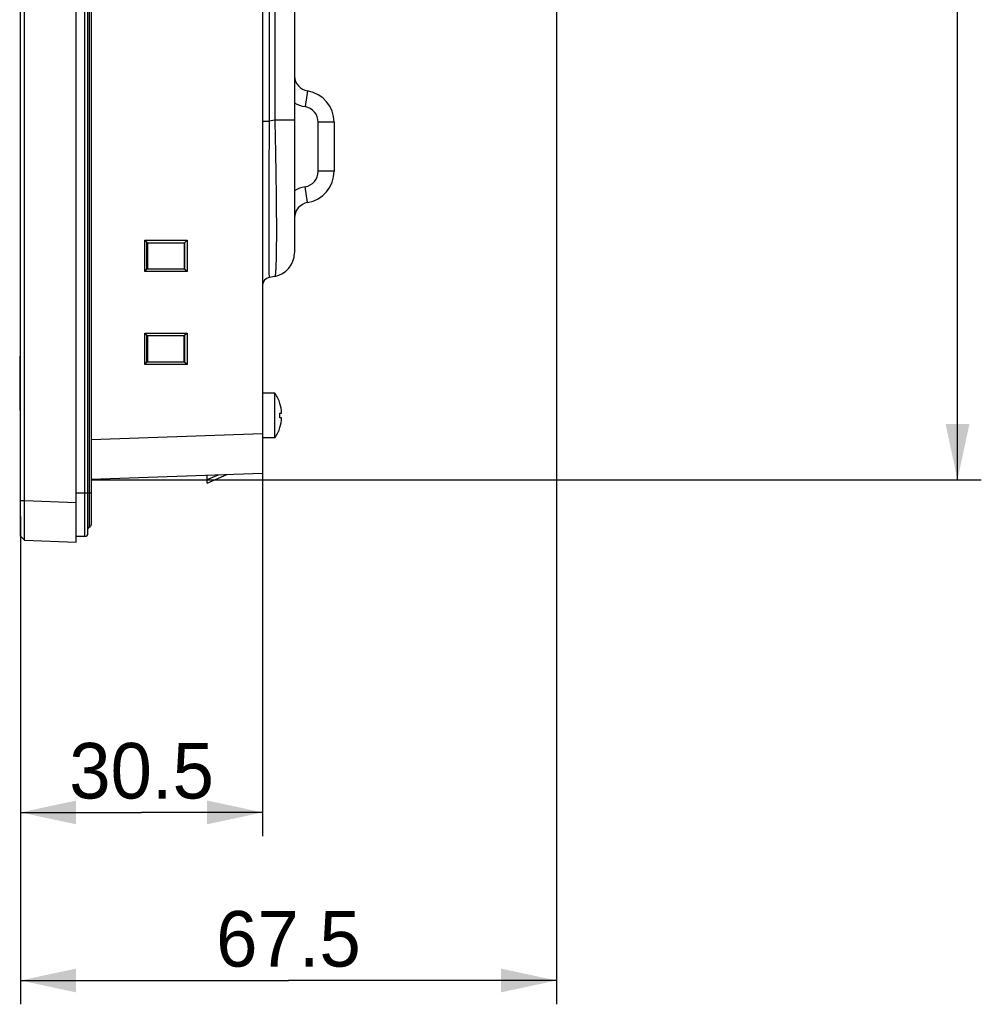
# Model space of a CAD drawing. Header units: millimetres. Extents: x 0 to 1682, y 0 to 1188.
# Tile 16 of 35: x 923 to 1044, y 430 to 554. Entities that reach past the tile are written whole.
import ezdxf

# ---------------------------------------------------------------- set-up
doc = ezdxf.new("R2010")
doc.units = ezdxf.units.MM
doc.header["$LTSCALE"] = 92.51
doc.layers.get('0').update_dxf_attribs({"linetype": 'CONTINUOUS'})
for name, color, linetype in [('2D-TOPRC1500_00-DIM', 7, 'CONTINUOUS'), ('FR_HOST_COVER-LOCK-SHAPE', 7, 'CONTINUOUS'), ('FRONT_CASE-RC15_B-SHAPE', 7, 'CONTINUOUS'), ('GASKET-TOPRC15-SHAPE', 7, 'CONTINUOUS'), ('ISO7045-M3X5-4_8-SHAPE', 7, 'CONTINUOUS'), ('REAR_CASE-RC15W-SHAPE', 7, 'CONTINUOUS')]:
    doc.layers.add(name, color=color, linetype=linetype)
doc.styles.get("Standard").update_dxf_attribs({"font": 'GOTHIC.TTF'})
doc.dimstyles.new('DIMSTYLE_3', dxfattribs={"dimtxt": 7, "dimasz": 7, "dimexe": 1.5, "dimexo": 1, "dimgap": 0.875, "dimtad": 1, "dimdec": 5, "dimdsep": 46, "dimtxsty": 'Standard', "dimblk": '_FILLED', "dimblk1": '_FILLED', "dimblk2": '_FILLED', "dimcen": 0.09, "dimadec": 5, "dimazin": 2, "dimtp": 0.3, "dimtm": 0.3, "dimtfac": 1, "dimtdec": 5, "dimtofl": 0, "dimtmove": 0, "dimatfit": 3, "dimldrblk": '_FILLED', "dimfxl": 1, "dimtolj": 1, "dimarcsym": 0})
doc.dimstyles.new('DIMSTYLE_4', dxfattribs={"dimtxt": 7, "dimasz": 7, "dimexe": 1.5, "dimexo": 1, "dimgap": 0.875, "dimtad": 1, "dimdec": 1, "dimdsep": 46, "dimtxsty": 'Standard', "dimblk": '_FILLED', "dimblk1": '_FILLED', "dimblk2": '_FILLED', "dimcen": 0.09, "dimadec": 5, "dimazin": 2, "dimtp": 0.5, "dimtm": 0.5, "dimtfac": 1, "dimtdec": 1, "dimtofl": 0, "dimtmove": 0, "dimatfit": 3, "dimldrblk": '_FILLED', "dimfxl": 1, "dimtolj": 1, "dimarcsym": 0})

# ---------------------------------------------------------------- blocks, each defined once
blk = doc.blocks.new('_FILLED')
at = {"color": 0, "linetype": 'ByBlock'}
blk.add_solid([(0, 0), (-1, 0.214), (-1, -0.214)], dxfattribs=at)
blk = doc.blocks.new('*D3')
at = {"layer": '2D-TOPRC1500_00-DIM', "color": 2, "linetype": 'Continuous'}
for p, q in [((953.2, 500.32), (953.2, 451.59)), ((922.7, 491.86), (922.7, 451.59)), ((922.7, 454.59), (937.95, 454.59)), ((953.2, 454.59), (937.95, 454.59))]:
    blk.add_line(p, q, dxfattribs=at)
at = {"layer": '2D-TOPRC1500_00-DIM', "color": 2, "linetype": 'Continuous', "xscale": 7, "yscale": 7, "zscale": 7, "rotation": 180}
blk.add_blockref('_FILLED', (922.7, 454.59), dxfattribs=at)
at = {"layer": '2D-TOPRC1500_00-DIM', "color": 2, "linetype": 'Continuous', "xscale": 7, "yscale": 7, "zscale": 7}
blk.add_blockref('_FILLED', (953.2, 454.59), dxfattribs=at)
at = {"layer": '2D-TOPRC1500_00-DIM', "color": 2, "linetype": 'Continuous', "insert": (937.95, 463.34), "char_height": 7, "width": 18.2259, "attachment_point": 2, "line_spacing_factor": 0.9}
blk.add_mtext('30.5', dxfattribs=at)
blk = doc.blocks.new('*D4')
at = {"layer": '2D-TOPRC1500_00-DIM', "color": 2, "linetype": 'Continuous'}
for p, q in [((990.2, 560.37), (990.2, 430.42)), ((922.7, 491.86), (922.7, 430.42)), ((922.7, 433.42), (956.45, 433.42)), ((990.2, 433.42), (956.45, 433.42))]:
    blk.add_line(p, q, dxfattribs=at)
at = {"layer": '2D-TOPRC1500_00-DIM', "color": 2, "linetype": 'Continuous', "xscale": 7, "yscale": 7, "zscale": 7, "rotation": 180}
blk.add_blockref('_FILLED', (922.7, 433.42), dxfattribs=at)
at = {"layer": '2D-TOPRC1500_00-DIM', "color": 2, "linetype": 'Continuous', "xscale": 7, "yscale": 7, "zscale": 7}
blk.add_blockref('_FILLED', (990.2, 433.42), dxfattribs=at)
at = {"layer": '2D-TOPRC1500_00-DIM', "color": 2, "linetype": 'Continuous', "insert": (956.45, 442.17), "char_height": 7, "width": 18.2259, "attachment_point": 2, "line_spacing_factor": 0.9}
blk.add_mtext('67.5', dxfattribs=at)
blk = doc.blocks.new('*D5')
at = {"layer": '2D-TOPRC1500_00-DIM', "color": 2, "linetype": 'Continuous'}
for p, q in [((931.7, 767.17), (1043.71, 767.17)), ((1040.71, 767.17), (1040.71, 631.84)), ((1040.71, 496.5), (1040.71, 631.84)), ((931.7, 496.5), (1043.71, 496.5))]:
    blk.add_line(p, q, dxfattribs=at)
at = {"layer": '2D-TOPRC1500_00-DIM', "color": 2, "linetype": 'Continuous', "xscale": 7, "yscale": 7, "zscale": 7}
for p, rotation in [((1040.71, 767.17), 90), ((1040.71, 496.5), 270)]:
    blk.add_blockref('_FILLED', p, dxfattribs=dict(at, rotation=rotation))
at = {"layer": '2D-TOPRC1500_00-DIM', "color": 2, "linetype": 'Continuous', "insert": (1031.96, 631.84), "char_height": 7, "width": 23.5926, "attachment_point": 2, "rotation": 90, "line_spacing_factor": 0.9}
blk.add_mtext('270.7', dxfattribs=at)

msp = doc.modelspace()

# ---------------------------------------------------------------- linework, layer by layer
at = {"layer": 'FR_HOST_COVER-LOCK-SHAPE', "color": 7, "linetype": 'Continuous'}
for p, q in [((922.60038, 511.929135), (922.60038, 505.343348)), ((922.70038, 511.636242), (922.60038, 511.636242)), ((922.70038, 505.636242), (922.60038, 505.636242))]:
    msp.add_line(p, q, dxfattribs=at)
for centre, start, end in [((922.80038, 511.929135), 120.05799439, 180), ((922.80038, 505.343348), 180, 239.94200561)]:
    msp.add_arc(centre, 0.2, start, end, dxfattribs=at)
at = {"layer": 'FRONT_CASE-RC15_B-SHAPE', "color": 7, "linetype": 'Continuous'}
for p, q in [((922.70038, 489.380687), (922.70038, 774.291796)), ((929.70038, 488.636242), (929.70038, 775.036242)), ((923.200075, 493.860192), (923.200075, 769.812292)), ((953.20038, 766.351476), (953.20038, 497.321008)), ((938.339604, 526.657533), (943.675028, 526.650376)), ((938.339604, 526.657533), (938.628951, 526.36815)), ((938.339604, 522.714951), (938.339604, 526.657533)), ((938.629317, 526.357313), (938.628951, 526.36815)), ((938.628951, 523.004333), (938.628951, 526.36815)), ((938.629317, 526.357313), (943.375562, 526.350947)), ((938.629317, 526.357313), (938.675938, 526.310686)), ((943.324827, 526.310686), (938.675938, 526.310686)), ((938.675938, 526.310686), (938.675938, 523.061797)), ((943.364741, 526.350596), (943.324827, 526.310686)), ((943.324827, 526.310686), (943.324827, 523.061797)), ((943.364741, 526.350596), (943.375562, 526.350947)), ((943.364741, 526.350596), (943.364741, 523.021888)), ((943.675028, 526.650376), (943.375562, 526.350947)), ((943.675028, 526.650376), (943.675028, 522.722107)), ((938.339604, 522.714951), (938.628951, 523.004333)), ((943.675028, 522.722107), (938.339604, 522.714951)), ((938.628951, 523.004333), (938.629317, 523.015171)), ((938.629317, 523.015171), (938.675938, 523.061797)), ((943.375562, 523.021537), (938.629317, 523.015171)), ((938.675938, 523.061797), (943.324827, 523.061797)), ((943.364741, 523.021888), (943.324827, 523.061797)), ((943.375562, 523.021537), (943.364741, 523.021888)), ((943.675028, 522.722107), (943.375562, 523.021537)), ((938.339604, 514.957533), (943.675028, 514.950376)), ((938.339604, 514.957533), (938.628951, 514.66815)), ((938.339604, 511.014951), (938.339604, 514.957533)), ((943.675028, 514.950376), (943.375562, 514.650947)), ((943.675028, 514.950376), (943.675028, 511.022107)), ((938.629317, 514.657313), (938.628951, 514.66815)), ((938.628951, 511.304333), (938.628951, 514.66815)), ((938.629317, 514.657313), (943.375562, 514.650947)), ((938.629317, 514.657313), (938.675938, 514.610686)), ((943.324827, 514.610686), (938.675938, 514.610686)), ((938.675938, 514.610686), (938.675938, 511.361797)), ((943.364741, 514.650596), (943.324827, 514.610686)), ((943.324827, 511.361797), (943.324827, 514.610686)), ((943.364741, 514.650596), (943.375562, 514.650947)), ((943.364741, 514.650596), (943.364741, 511.321888)), ((938.339604, 511.014951), (938.628951, 511.304333)), ((943.675028, 511.022107), (938.339604, 511.014951)), ((938.628951, 511.304333), (938.629317, 511.315171)), ((938.629317, 511.315171), (938.675938, 511.361797)), ((943.375562, 511.321537), (938.629317, 511.315171)), ((938.675938, 511.361797), (943.324827, 511.361797)), ((943.364741, 511.321888), (943.324827, 511.361797)), ((943.375562, 511.321537), (943.364741, 511.321888)), ((943.675028, 511.022107), (943.375562, 511.321537)), ((931.60038, 501.563673), (953.20038, 502.317962)), ((931.60038, 496.566719), (953.20038, 497.321008)), ((946.20038, 496.076562), (948.698857, 497.163811)), ((946.20038, 496.50672), (947.624117, 497.12628)), ((946.20038, 496.076562), (946.20038, 497.076562)), ((922.70038, 493.860192), (923.200075, 493.860192)), ((923.200075, 493.860192), (929.70038, 493.633196)), ((922.70038, 489.380687), (923.200075, 488.863238)), ((922.70038, 489.380687), (923.200011, 488.863272)), ((923.200075, 488.863238), (929.70038, 488.636242))]:
    msp.add_line(p, q, dxfattribs=at)
msp.add_open_spline([(923.200011, 488.863272), (923.198398, 488.86494), (923.200223, 488.874932), (923.197323, 488.892537), (923.197826, 488.924006), (923.19607, 488.988195), (923.195559, 489.098225), (923.194304, 489.263699), (923.19361, 489.473407), (923.193002, 489.725063), (923.192673, 490.016358), (923.192524, 490.47557), (923.193015, 491.124837), (923.194486, 491.976198), (923.196831, 492.899774), (923.198905, 493.535892), (923.200075, 493.860192)], degree=3, knots=[0, 0, 0, 0, 0.0013928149, 0.005172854, 0.011336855, 0.0198726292, 0.0439631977, 0.0772137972, 0.119304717, 0.1698307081, 0.22830921, 0.2941818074, 0.4455231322, 0.6181003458, 0.8053030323, 1, 1, 1, 1], dxfattribs=at)
at = {"layer": 'GASKET-TOPRC15-SHAPE', "color": 7, "linetype": 'Continuous'}
for p, q in [((930.80038, 489.336242), (930.80038, 774.336242)), ((931.20038, 489.736242), (931.20038, 773.936242)), ((931.36038, 773.130181), (931.36038, 490.542303)), ((931.60038, 772.836242), (931.60038, 490.836242)), ((929.70038, 494.836242), (931.60038, 494.836242)), ((930.80038, 489.336242), (929.70038, 489.336242))]:
    msp.add_line(p, q, dxfattribs=at)
for centre, radius, start, end in [((931.40038, 490.346344), 0.2, 101.53695903, 180), ((931.30038, 490.836242), 0.3, 281.53695903, 360), ((930.80038, 489.736242), 0.4, 270, 360)]:
    msp.add_arc(centre, radius, start, end, dxfattribs=at)
at = {"layer": 'ISO7045-M3X5-4_8-SHAPE', "color": 7, "linetype": 'Continuous'}
for p, q in [((954.751851, 507.386242), (953.20038, 507.386242)), ((954.751851, 501.786242), (954.751851, 507.386242)), ((955.36964, 506.086242), (955.37909, 506.086242)), ((955.36964, 504.886242), (955.591355, 504.886242)), ((955.591355, 504.286242), (955.36964, 504.286242)), ((955.37909, 503.086242), (955.36964, 503.086242)), ((954.751851, 501.786242), (953.20038, 501.786242))]:
    msp.add_line(p, q, dxfattribs=at)
for radius, start, end in [(5, 17.45760312, 34.05579774), (4.990992, 3.44602869, 17.4901275), (4.769696, 356.39388186, 3.60611814), (4.990992, 342.5098725, 356.55397131), (5, 325.94420226, 342.54239688)]:
    msp.add_arc((950.609388, 504.586242), radius, start, end, dxfattribs=at)
at = {"layer": 'REAR_CASE-RC15W-SHAPE', "color": 7, "linetype": 'Continuous'}
for p, q in [((957.20038, 738.613635), (957.20038, 525.058849)), ((954.026731, 587.036242), (954.026731, 541.678105)), ((954.721324, 587.036242), (954.721324, 541.800581)), ((958.867046, 545.464215), (958.533713, 543.492189)), ((953.20038, 541.678105), (954.026731, 541.678105)), ((954.721324, 541.800581), (954.026731, 541.678105)), ((957.20038, 541.800581), (954.721324, 541.800581)), ((962.20038, 541.520162), (960.20038, 541.520162)), ((960.20038, 535.352322), (960.20038, 541.520162)), ((962.20038, 541.520162), (962.20038, 535.352322)), ((962.20038, 535.352322), (960.20038, 535.352322)), ((958.867046, 531.408268), (958.533713, 533.380295)), ((957.20038, 530.336242), (957.414323, 530.336242)), ((954.721324, 522.104425), (954.026731, 521.98195))]:
    msp.add_line(p, q, dxfattribs=at)
for centre, radius, start, end in [((959.20038, 547.436242), 2, 182.86598398, 260.40593177), ((958.20038, 541.520162), 4, 0, 80.40593177), ((959.20038, 547.436242), 4, 239.9801083, 260.40593177), ((958.20038, 541.520162), 2, 0, 80.40593177), ((958.20038, 535.352322), 2, 279.59406823, 360), ((958.20038, 535.352322), 4, 279.59406823, 360), ((959.20038, 529.436242), 4, 99.59406823, 120.01073314), ((959.20038, 529.436242), 2, 99.59406823, 180), ((954.20038, 525.058849), 3, 280, 360), ((954.20038, 520.997142), 1, 100, 180)]:
    msp.add_arc(centre, radius, start, end, dxfattribs=at)
for points, knots in [([(954.026731, 541.678105), (954.016093, 540.394347), (953.997163, 537.874494), (953.975676, 534.214486), (953.964036, 531.318686), (953.95928, 529.18028), (953.958054, 527.748982), (953.959056, 526.454163), (953.962255, 525.308609), (953.967601, 524.323289), (953.974042, 523.606632), (953.980534, 523.119999), (953.985598, 522.821855), (953.991106, 522.569195), (953.997049, 522.362182), (954.003271, 522.20178), (954.009299, 522.096016), (954.014388, 522.036173), (954.018312, 522.006284), (954.020885, 521.992082), (954.024618, 521.981578), (954.026731, 521.98195)], [0, 0, 0, 0, 0.1955106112, 0.3837597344, 0.5573930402, 0.6365160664, 0.7094188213, 0.7753658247, 0.8337044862, 0.88387598, 0.9254228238, 0.9428476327, 0.9579930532, 0.9708311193, 0.9813418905, 0.9895104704, 0.9953309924, 0.9973607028, 0.9988059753, 0.9996731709, 1, 1, 1, 1]), ([(954.721324, 541.800581), (954.753345, 540.520548), (954.81021, 538.009123), (954.874655, 534.362022), (954.909483, 531.477256), (954.923693, 529.346527), (954.927351, 527.918875), (954.924355, 526.6256), (954.91477, 525.479213), (954.898809, 524.490515), (954.876709, 523.668688), (954.852237, 523.091423), (954.828372, 522.718703), (954.810387, 522.506277), (954.791894, 522.341186), (954.771256, 522.217956), (954.753362, 522.14718), (954.73319, 522.106519), (954.721324, 522.104425)], [0, 0, 0, 0, 0.194835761, 0.3822445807, 0.5550418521, 0.6338218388, 0.7064712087, 0.7722792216, 0.8306108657, 0.880916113, 0.9227373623, 0.95571546, 0.9688049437, 0.9795979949, 0.9880823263, 0.9942608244, 0.9981666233, 1, 1, 1, 1])]:
    msp.add_open_spline(points, degree=3, knots=knots, dxfattribs=at)

# ---------------------------------------------------------------- dimensions: what is measured, and where the dimension line sits
at = {"layer": '2D-TOPRC1500_00-DIM', "color": 2, "linetype": 'Continuous'}
for base, p1, p2, angle, dimstyle, picture, middle in [((1040.707039, 767.172114), (930.70038, 496.500369), (930.70038, 767.172114), 90, 'DIMSTYLE_4', '*D5', (1040.707039, 631.818882)), ((922.70038, 454.590931), (953.20038, 501.317962), (922.70038, 492.860192), 180, 'DIMSTYLE_3', '*D3', (937.900047, 454.590931))]:
    dim = msp.add_linear_dim(base=base, p1=p1, p2=p2, angle=angle, dimstyle=dimstyle, dxfattribs=at)
    dim.commit()
    dim.dimension.update_dxf_attribs({"geometry": picture, "text_midpoint": middle, "dimtype": 160})
dim = msp.add_linear_dim(base=(990.20038, 433.420243), p1=(922.70038, 492.860192), p2=(990.20038, 561.367619), dimstyle='DIMSTYLE_3', dxfattribs=at)
dim.commit()
dim.dimension.update_dxf_attribs({"geometry": '*D4', "text_midpoint": (956.361136, 433.420243), "dimtype": 160})

doc.saveas('drawing.dxf')
